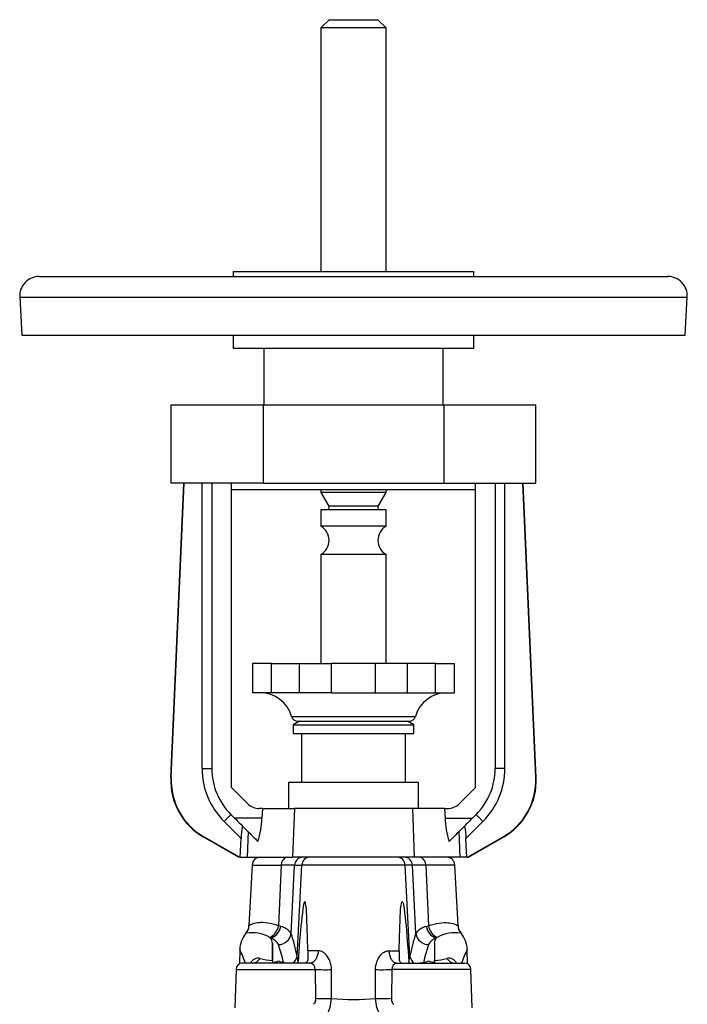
# Model space of a CAD drawing. Extents: x -146 to 626, y -41 to 700.
# Tile 3 of 4: x -146 to 59, y 398 to 700. Entities that reach past the tile are written whole.
import ezdxf

# ---------------------------------------------------------------- set-up
doc = ezdxf.new("R2010")
doc.units = 0
doc.layers.get('0').update_dxf_attribs({"linetype": 'CONTINUOUS'})

msp = doc.modelspace()

# ---------------------------------------------------------------- linework, layer by layer
at = {"color": 7, "linetype": 'CONTINUOUS'}
for p, q in [((-50.75, 700.28), (-53.25, 697.78)), ((-50.75, 700.28), (-35.75, 700.28)), ((-33.25, 697.78), (-35.75, 700.28)), ((-53.25, 697.78), (-53.25, 622.88)), ((-33.25, 697.78), (-53.25, 697.78)), ((-33.25, 622.88), (-33.25, 697.78)), ((-139.75, 621.38), (53.25, 621.38)), ((-80.25, 622.88), (-80.25, 621.38)), ((-80.25, 622.88), (-50.63, 622.88)), ((-50.63, 622.88), (-6.25, 622.88)), ((-6.25, 621.38), (-6.25, 622.88)), ((-145.74, 615.06), (-145.13, 603.38)), ((-145.74, 615.06), (59.24, 615.06)), ((58.63, 603.38), (59.24, 615.06)), ((-145.13, 603.38), (58.63, 603.38)), ((-80.25, 603.38), (-80.25, 599.38)), ((-6.25, 599.38), (-6.25, 603.38)), ((-80.25, 599.38), (-50.63, 599.38)), ((-70.75, 599.38), (-70.75, 581.88)), ((-50.63, 599.38), (-6.25, 599.38)), ((-15.75, 581.88), (-15.75, 599.38)), ((-99.25, 557.88), (-99.25, 581.88)), ((-99.25, 581.88), (-71, 581.88)), ((-71, 581.88), (-71, 557.88)), ((-71, 581.88), (-15.5, 581.88)), ((-15.5, 581.88), (-15.5, 557.88)), ((-15.5, 581.88), (12.75, 581.88)), ((12.75, 557.88), (12.75, 581.88)), ((-99.34, 467.32), (-95.39, 557.88)), ((-71, 557.88), (-99.25, 557.88)), ((-99.2, 467.4), (-95.25, 557.88)), ((-89.75, 470.18), (-89.75, 557.88)), ((-86.75, 557.88), (-86.75, 470.18)), ((-80.75, 464.38), (-80.75, 557.88)), ((-71, 557.88), (-15.5, 557.88)), ((-15.5, 557.88), (12.75, 557.88)), ((-5.75, 464.38), (-5.75, 557.88)), ((0.25, 557.88), (0.25, 470.18)), ((3.25, 470.18), (3.25, 557.88)), ((12.7, 467.4), (8.75, 557.88)), ((12.84, 467.32), (8.89, 557.88)), ((-80.75, 555.88), (-5.75, 555.88)), ((-53.25, 555.88), (-53.25, 554.95)), ((-53.25, 554.95), (-50.86, 550.81)), ((-33.25, 554.95), (-53.25, 554.95)), ((-35.64, 550.81), (-33.25, 554.95)), ((-33.25, 554.95), (-33.25, 555.88)), ((-35.64, 550.81), (-50.86, 550.81)), ((-53.25, 549.61), (-53.25, 544.61)), ((-33.25, 549.61), (-53.25, 549.61)), ((-33.25, 544.61), (-33.25, 549.61)), ((-33.25, 544.61), (-53.25, 544.61)), ((-53.25, 535.95), (-53.25, 502.44)), ((-33.25, 535.95), (-53.25, 535.95)), ((-33.25, 502.44), (-33.25, 535.95)), ((-74.25, 502.44), (-74.25, 493.44)), ((-68.41, 502.44), (-74.25, 502.44)), ((-68.41, 493.44), (-68.41, 502.44)), ((-68.41, 502.44), (-59.86, 502.44)), ((-59.86, 502.44), (-50, 502.44)), ((-59.86, 493.44), (-59.86, 502.44)), ((-50, 493.44), (-50, 502.44)), ((-36.5, 502.44), (-50, 502.44)), ((-36.5, 493.44), (-36.5, 502.44)), ((-26.64, 502.44), (-36.5, 502.44)), ((-18.08, 502.44), (-26.64, 502.44)), ((-26.64, 493.44), (-26.64, 502.44)), ((-18.08, 493.44), (-18.08, 502.44)), ((-18.08, 502.44), (-12.25, 502.44)), ((-12.25, 493.44), (-12.25, 502.44)), ((-68.41, 493.44), (-74.25, 493.44)), ((-59.86, 493.44), (-68.41, 493.44)), ((-50, 493.44), (-59.86, 493.44)), ((-50, 493.44), (-36.5, 493.44)), ((-36.5, 493.44), (-26.64, 493.44)), ((-26.64, 493.44), (-18.08, 493.44)), ((-18.08, 493.44), (-12.25, 493.44)), ((-62.25, 486.17), (-24.25, 486.17)), ((-59.79, 484.72), (-61.75, 483.59)), ((-60.33, 484.72), (-26.17, 484.72)), ((-24.75, 483.59), (-26.71, 484.72)), ((-61.75, 483.59), (-61.75, 480.88)), ((-61.75, 483.59), (-24.75, 483.59)), ((-24.75, 480.88), (-24.75, 483.59)), ((-61.75, 480.88), (-24.75, 480.88)), ((-59.2, 480.88), (-59.2, 465.88)), ((-27.3, 465.88), (-27.3, 480.88)), ((-89.75, 470.18), (-86.75, 470.18)), ((3.25, 470.18), (0.25, 470.18)), ((-99.34, 467.32), (-99.2, 467.4)), ((12.84, 467.32), (12.7, 467.4)), ((-75.71, 459.34), (-80.75, 464.38)), ((-63.25, 465.88), (-63.25, 457.88)), ((-23.25, 465.88), (-63.25, 465.88)), ((-23.25, 457.88), (-23.25, 465.88)), ((-10.78, 459.34), (-5.75, 464.38)), ((-71.23, 457.88), (-72.18, 457.88)), ((-71.23, 457.88), (-71.36, 454.94)), ((-71.23, 457.88), (-61.32, 457.88)), ((-61.32, 457.88), (-61.93, 442.88)), ((-25.18, 457.88), (-61.32, 457.88)), ((-15.27, 457.88), (-25.18, 457.88)), ((-25.18, 457.88), (-24.57, 442.88)), ((-15.27, 457.88), (-15.14, 454.94)), ((-15.27, 457.88), (-14.32, 457.88)), ((-77.77, 448.67), (-83.01, 453.91)), ((-80.89, 456.04), (-79.79, 454.94)), ((-71.36, 454.94), (-79.79, 454.94)), ((-15.14, 454.94), (-6.71, 454.94)), ((-8.73, 448.67), (-3.49, 453.91)), ((-5.61, 456.04), (-6.71, 454.94)), ((-89.22, 449.21), (-89.37, 449.14)), ((-78.53, 442.88), (-89.37, 449.14)), ((-78.25, 442.88), (-89.22, 449.21)), ((-75.62, 450.76), (-75.94, 442.88)), ((-10.88, 450.76), (-10.56, 442.88)), ((-8.25, 442.88), (2.73, 449.21)), ((-7.97, 442.88), (2.87, 449.14)), ((2.73, 449.21), (2.87, 449.14)), ((-78.25, 442.88), (-78.53, 442.88)), ((-78.02, 442.88), (-78.25, 442.88)), ((-78.02, 442.88), (-75.94, 442.88)), ((-75.94, 442.88), (-61.93, 442.88)), ((-24.57, 442.88), (-61.93, 442.88)), ((-10.56, 442.88), (-24.57, 442.88)), ((-8.48, 442.88), (-10.56, 442.88)), ((-8.48, 442.88), (-8.25, 442.88)), ((-8.25, 442.88), (-7.97, 442.88)), ((-74.37, 440.51), (-75.35, 421.88)), ((-74.37, 440.51), (-65.42, 440.51)), ((-65.42, 440.51), (-66.27, 421.81)), ((-62.37, 419.47), (-61.34, 440.51)), ((-61.34, 440.51), (-59.13, 440.51)), ((-60.58, 412.44), (-59.13, 440.51)), ((-27.37, 440.51), (-59.13, 440.51)), ((-25.92, 412.44), (-27.37, 440.51)), ((-25.16, 440.51), (-27.37, 440.51)), ((-24.13, 419.47), (-25.16, 440.51)), ((-21.08, 440.51), (-20.23, 421.81)), ((-12.12, 440.51), (-21.08, 440.51)), ((-11.15, 421.88), (-12.12, 440.51)), ((-65.56, 421.61), (-66.27, 421.81)), ((-20.94, 421.61), (-20.23, 421.81)), ((-76.27, 419.54), (-76.29, 419.52)), ((-76.28, 419.52), (-76.28, 419.52)), ((-76.28, 419.52), (-76.28, 419.52)), ((-68.98, 418.26), (-68.61, 418.06)), ((-17.52, 418.26), (-17.88, 418.06)), ((-10.21, 419.52), (-10.22, 419.54)), ((-10.22, 419.52), (-10.22, 419.52)), ((-10.22, 419.52), (-10.22, 419.52)), ((-68.08, 416.5), (-68.08, 410.56)), ((-18.42, 416.5), (-18.42, 410.56)), ((-78.15, 414.52), (-78.22, 410.16)), ((-54.1, 414.17), (-57.31, 414.17)), ((-32.4, 414.17), (-29.18, 414.17)), ((-8.28, 410.16), (-8.35, 414.52)), ((-56.57, 410.38), (-77.32, 410.38)), ((-74.35, 410.38), (-74.36, 410.38)), ((-74.36, 410.38), (-74.35, 410.38)), ((-74.35, 410.38), (-74.35, 410.38)), ((-29.93, 410.38), (-9.18, 410.38)), ((-12.14, 410.38), (-12.14, 410.38)), ((-79.32, 408.45), (-79.73, 396.66)), ((-79.32, 408.45), (-54.99, 408.45)), ((-54.99, 408.45), (-54.89, 399.56)), ((-50.02, 399.49), (-50.03, 408.38)), ((-36.48, 399.49), (-36.47, 408.38)), ((-31.51, 408.45), (-31.61, 399.56)), ((-7.18, 408.45), (-31.51, 408.45)), ((-6.77, 396.66), (-7.18, 408.45))]:
    msp.add_line(p, q, dxfattribs=at)
for points in [[(-83.01, 453.91), (-82.8, 454.12), (-82.6, 454.33), (-82.4, 454.53), (-82.2, 454.73), (-82.01, 454.91), (-81.83, 455.09), (-81.67, 455.26), (-81.51, 455.41), (-81.37, 455.55), (-81.25, 455.68), (-81.14, 455.78), (-81.05, 455.87), (-80.98, 455.94), (-80.93, 455.99), (-80.9, 456.02), (-80.89, 456.04)], [(-79.79, 454.94), (-79.31, 454.46), (-78.83, 453.97), (-78.35, 453.5), (-77.87, 453.02), (-77.4, 452.54), (-76.93, 452.07), (-76.47, 451.61), (-76.01, 451.15), (-75.55, 450.69), (-75.1, 450.25), (-74.66, 449.81), (-74.23, 449.37), (-73.81, 448.95), (-73.39, 448.54), (-72.99, 448.13), (-72.6, 447.74)], [(-6.71, 454.94), (-7.19, 454.46), (-7.67, 453.97), (-8.15, 453.5), (-8.62, 453.02), (-9.1, 452.54), (-9.57, 452.07), (-10.03, 451.61), (-10.49, 451.15), (-10.95, 450.69), (-11.39, 450.25), (-11.84, 449.81), (-12.27, 449.37), (-12.69, 448.95), (-13.1, 448.54), (-13.51, 448.13), (-13.9, 447.74)], [(-3.49, 453.91), (-3.69, 454.12), (-3.9, 454.33), (-4.1, 454.53), (-4.3, 454.73), (-4.49, 454.91), (-4.66, 455.09), (-4.83, 455.26), (-4.99, 455.41), (-5.13, 455.55), (-5.25, 455.68), (-5.36, 455.78), (-5.45, 455.87), (-5.52, 455.94), (-5.57, 455.99), (-5.6, 456.02), (-5.61, 456.04)], [(-77.12, 452.27), (-77.19, 452.31), (-77.26, 452.29), (-77.33, 452.2), (-77.39, 452.06), (-77.44, 451.87), (-77.49, 451.64), (-77.56, 451.24), (-77.62, 450.78), (-77.66, 450.33), (-77.7, 449.86), (-77.73, 449.39), (-77.77, 448.67)], [(-9.37, 452.27), (-9.31, 452.31), (-9.24, 452.29), (-9.17, 452.2), (-9.11, 452.06), (-9.05, 451.87), (-9, 451.64), (-8.94, 451.24), (-8.88, 450.78), (-8.84, 450.33), (-8.8, 449.86), (-8.77, 449.39), (-8.73, 448.67)], [(-78.02, 442.88), (-77.94, 444.8), (-77.77, 448.67)], [(-8.48, 442.88), (-8.56, 444.8), (-8.73, 448.67)], [(-57.31, 414.17), (-57.38, 418.22), (-57.45, 421.02), (-57.55, 423.81), (-57.6, 424.79), (-57.65, 425.77), (-57.72, 426.74), (-57.81, 427.7), (-57.87, 428.17), (-57.94, 428.63), (-57.99, 428.85), (-58.05, 429.05), (-58.12, 429.19), (-58.17, 429.23), (-58.22, 429.24), (-58.27, 429.2), (-58.33, 429.1), (-58.4, 428.94), (-58.46, 428.75), (-58.58, 428.23), (-58.68, 427.69), (-58.77, 427.13), (-58.96, 425.81), (-59.12, 424.48), (-59.26, 423.13), (-59.39, 421.78), (-59.51, 420.43), (-59.78, 417.26), (-60.03, 414.08), (-60.27, 410.9)], [(-29.18, 414.17), (-29.12, 418.22), (-29.05, 421.02), (-28.95, 423.81), (-28.9, 424.79), (-28.84, 425.77), (-28.78, 426.74), (-28.69, 427.7), (-28.63, 428.17), (-28.55, 428.63), (-28.51, 428.85), (-28.45, 429.05), (-28.38, 429.19), (-28.33, 429.23), (-28.28, 429.24), (-28.23, 429.2), (-28.17, 429.1), (-28.1, 428.94), (-28.04, 428.75), (-27.91, 428.23), (-27.81, 427.69), (-27.73, 427.13), (-27.54, 425.81), (-27.38, 424.48), (-27.24, 423.13), (-27.11, 421.78), (-26.99, 420.43), (-26.72, 417.26), (-26.47, 414.08), (-26.23, 410.9)], [(-66.27, 421.81), (-67.14, 422.12), (-67.99, 422.37), (-68.8, 422.56), (-69.6, 422.69), (-70.36, 422.78), (-71.07, 422.81), (-71.68, 422.81), (-72.25, 422.77), (-72.77, 422.71), (-73.25, 422.63), (-73.83, 422.49), (-74.32, 422.34), (-74.72, 422.18), (-74.99, 422.06), (-75.19, 421.96), (-75.31, 421.9), (-75.35, 421.88)], [(-20.23, 421.81), (-19.36, 422.12), (-18.51, 422.37), (-17.7, 422.56), (-16.9, 422.69), (-16.14, 422.78), (-15.43, 422.81), (-14.82, 422.81), (-14.25, 422.77), (-13.72, 422.71), (-13.25, 422.63), (-12.67, 422.49), (-12.18, 422.34), (-11.78, 422.18), (-11.51, 422.06), (-11.31, 421.96), (-11.19, 421.9), (-11.15, 421.88)], [(-68.08, 416.5), (-68.36, 417.31), (-68.61, 418.06)], [(-18.42, 416.5), (-18.14, 417.31), (-17.88, 418.06)], [(-60.27, 410.9), (-60.44, 411.68), (-60.58, 412.44)], [(-57.31, 414.17), (-57.3, 413.76), (-57.29, 413.35), (-57.27, 413.08), (-57.26, 412.81), (-57.25, 412.31), (-57.25, 411.96), (-57.28, 411.64), (-57.32, 411.34), (-57.38, 411.08), (-57.45, 410.89), (-57.54, 410.73), (-57.65, 410.59), (-57.78, 410.49), (-57.96, 410.41), (-58.17, 410.38)], [(-54.1, 414.17), (-54.12, 413.83), (-54.15, 413.5), (-54.21, 413.18), (-54.28, 412.86), (-54.37, 412.55), (-54.47, 412.26), (-54.59, 411.98), (-54.72, 411.72), (-54.87, 411.48), (-55.02, 411.26), (-55.19, 411.06), (-55.37, 410.88), (-55.56, 410.73), (-55.75, 410.6), (-55.95, 410.51), (-56.16, 410.43), (-56.36, 410.39), (-56.57, 410.38)], [(-50.03, 408.38), (-50.05, 408.99), (-50.13, 409.65), (-50.27, 410.29), (-50.46, 410.91), (-50.69, 411.48), (-50.98, 412.02), (-51.31, 412.52), (-51.61, 412.89), (-51.93, 413.22), (-52.28, 413.51), (-52.62, 413.74), (-52.98, 413.92), (-53.34, 414.06), (-53.58, 414.12), (-54.1, 414.17)], [(-36.47, 408.38), (-36.45, 408.99), (-36.37, 409.65), (-36.23, 410.29), (-36.04, 410.91), (-35.8, 411.48), (-35.52, 412.02), (-35.19, 412.52), (-34.89, 412.89), (-34.57, 413.22), (-34.22, 413.51), (-33.88, 413.74), (-33.52, 413.92), (-33.16, 414.06), (-32.91, 414.12), (-32.4, 414.17)], [(-32.4, 414.17), (-32.38, 413.83), (-32.34, 413.5), (-32.29, 413.18), (-32.22, 412.86), (-32.13, 412.55), (-32.03, 412.26), (-31.91, 411.98), (-31.78, 411.72), (-31.63, 411.48), (-31.47, 411.26), (-31.31, 411.06), (-31.13, 410.88), (-30.94, 410.73), (-30.75, 410.6), (-30.55, 410.51), (-30.34, 410.43), (-30.13, 410.39), (-29.93, 410.38)], [(-29.18, 414.17), (-29.19, 413.76), (-29.21, 413.35), (-29.22, 413.08), (-29.24, 412.81), (-29.25, 412.31), (-29.24, 411.96), (-29.22, 411.64), (-29.18, 411.34), (-29.11, 411.08), (-29.04, 410.89), (-28.95, 410.73), (-28.85, 410.59), (-28.72, 410.49), (-28.54, 410.41), (-28.32, 410.38)], [(-26.23, 410.9), (-26.06, 411.68), (-25.92, 412.44)], [(-60.34, 410.38), (-60.3, 410.64), (-60.27, 410.9)], [(-26.16, 410.38), (-26.2, 410.64), (-26.23, 410.9)], [(-54.89, 399.56), (-54.9, 399.2), (-54.94, 398.85), (-55, 398.57), (-55.08, 398.31), (-55.17, 398.09), (-55.3, 397.91), (-55.41, 397.8), (-55.53, 397.72), (-55.58, 397.7)], [(-52.39, 393.9), (-52.1, 394.04), (-51.81, 394.25), (-51.53, 394.53), (-51.27, 394.87), (-51.03, 395.28), (-50.81, 395.74), (-50.61, 396.25), (-50.44, 396.8), (-50.3, 397.38), (-50.17, 398.06), (-50.08, 398.77), (-50.02, 399.49)], [(-34.1, 393.9), (-34.4, 394.04), (-34.69, 394.25), (-34.97, 394.53), (-35.23, 394.87), (-35.47, 395.28), (-35.69, 395.74), (-35.89, 396.25), (-36.06, 396.8), (-36.2, 397.38), (-36.33, 398.06), (-36.42, 398.77), (-36.48, 399.49)], [(-31.61, 399.56), (-31.6, 399.2), (-31.56, 398.85), (-31.5, 398.57), (-31.42, 398.31), (-31.32, 398.09), (-31.2, 397.91), (-31.09, 397.8), (-30.97, 397.72), (-30.91, 397.7)]]:
    msp.add_lwpolyline(points, dxfattribs=at)
for centre, radius, start, end in [((-139.75, 615.38), 6, 90, 183), ((53.25, 615.38), 6, 357, 90), ((-51.55, 550.41), 0.8, 270, 30), ((-34.95, 550.41), 0.8, 150, 270), ((-55.75, 540.28), 5, 300, 60), ((-30.75, 540.28), 5, 120, 240), ((-71.87, 483.44), 10, 15.8563, 90), ((-14.63, 483.44), 10, 90, 164.1437), ((-60.33, 486.72), 2, 195.8563, 270), ((-26.17, 486.72), 2, 270, 344.1437), ((-66.75, 470.18), 23, 180, 225), ((-66.75, 470.18), 20, 180, 225), ((-19.75, 470.18), 20, 315, 0), ((-19.75, 470.18), 23, 315, 0), ((-79.38, 466.45), 19.99, 177.4971, 240.0029), ((-79.23, 466.52), 19.99, 177.4971, 240.0029), ((-7.27, 466.52), 19.99, 299.9971, 2.5029), ((-7.12, 466.45), 19.99, 299.9971, 2.5029), ((-72.18, 462.88), 5, 224.9997, 270.0002), ((-14.32, 462.88), 5, 269.9998, 315.0003), ((-98.73, 455.93), 27.39, 342.5953, 357.9125), ((12.23, 455.93), 27.39, 182.0875, 197.4047), ((-71.88, 440.38), 2.5, 90, 177), ((-63.24, 440.72), 2.19, 100.5783, 185.6314), ((-58.86, 440.4), 2.48, 90.4116, 177.4647), ((-56.65, 440.4), 2.48, 90.4116, 177.4647), ((-29.85, 440.4), 2.48, 2.5353, 89.5884), ((-27.63, 440.4), 2.48, 2.5353, 89.5884), ((-23.26, 440.72), 2.19, 354.3686, 79.4217), ((-14.62, 440.38), 2.5, 3, 90), ((-63.38, 128.67), 311.84, 89.6251, 90.3749), ((-23.12, 128.67), 311.84, 89.6251, 90.3749), ((-79.34, 422.09), 4, 320.0255, 357), ((-70.91, 422.55), 4.7, 294.187, 350.9617), ((-70.16, 422.48), 4.68, 289.2824, 349.1976), ((-66.75, 416.37), 5.37, 35.3096, 77.2325), ((-19.75, 416.37), 5.37, 102.7675, 144.6904), ((-16.34, 422.48), 4.68, 190.8024, 250.7176), ((-15.59, 422.55), 4.7, 189.0383, 245.813), ((-7.15, 422.09), 4, 183, 219.9745), ((-70.15, 414.38), 8, 140.0258, 178.9999), ((-74.32, 409.09), 10.61, 59.8091, 100.6445), ((-69.81, 414.37), 3.88, 25.5478, 72.1498), ((-66.44, 420.17), 4.13, 271.9534, 350.2776), ((-115.48, 402.21), 55.85, 10.5604, 18.0091), ((28.98, 402.21), 55.85, 161.9909, 169.4396), ((-20.06, 420.17), 4.13, 189.7224, 268.0466), ((-16.69, 414.37), 3.88, 107.8502, 154.4522), ((-12.18, 409.09), 10.61, 79.3555, 120.1909), ((-16.35, 414.38), 8, 0.9995, 39.9738), ((-266.85, 416.55), 198.77, 358.4456, 359.9864), ((-111.87, 400.31), 48.21, 12.3124, 19.04), ((25.38, 400.31), 48.21, 160.96, 167.6876), ((180.35, 416.55), 198.77, 180.0136, 181.5544), ((-267.74, 332.03), 206.76, 22.2667, 23.5119), ((-72.54, 409.2), 2.67, 77.3344, 153.7788), ((-74.47, 413.31), 2.94, 272.2169, 329.0236), ((-64.81, 442.42), 31.44, 256.87, 263.8925), ((-63.94, 413.12), 3.43, 307.0079, 348.6554), ((-22.56, 413.12), 3.43, 191.3446, 232.9921), ((-21.69, 442.42), 31.44, 276.1075, 283.13), ((-13.97, 409.19), 2.68, 26.4126, 102.4767), ((-12.03, 413.31), 2.94, 210.9764, 267.7831), ((179.37, 332.84), 204.72, 156.4857, 157.7433), ((-77.32, 408.38), 2, 90, 178), ((-66.62, 411.04), 1.54, 175.6688, 198.2854), ((-69.67, 420.47), 10.04, 279.1114, 289.641), ((-62.79, 420.64), 10.24, 249.9859, 258.8509), ((-63.01, 417.56), 7.19, 255.7975, 267.915), ((-56.84, 408.54), 1.86, 357.0727, 81.5994), ((-29.65, 408.54), 1.86, 98.4006, 182.9273), ((-23.49, 417.56), 7.19, 272.085, 284.2025), ((-23.71, 420.64), 10.24, 281.1491, 290.0141), ((-16.83, 420.47), 10.04, 250.359, 260.8886), ((-19.87, 411.04), 1.54, 341.7146, 4.3312), ((-9.18, 408.38), 2, 2, 90), ((-51.83, 456.89), 48.55, 266.2642, 272.126), ((-34.67, 456.89), 48.55, 267.874, 273.7358), ((-51.74, 449.4), 49.94, 266.383, 271.9771), ((-43.25, 478.79), 79.6, 265.1207, 274.8793), ((-34.76, 449.4), 49.94, 268.0229, 273.617)]:
    msp.add_arc(centre, radius, start, end, dxfattribs=at)

doc.saveas('drawing.dxf')
